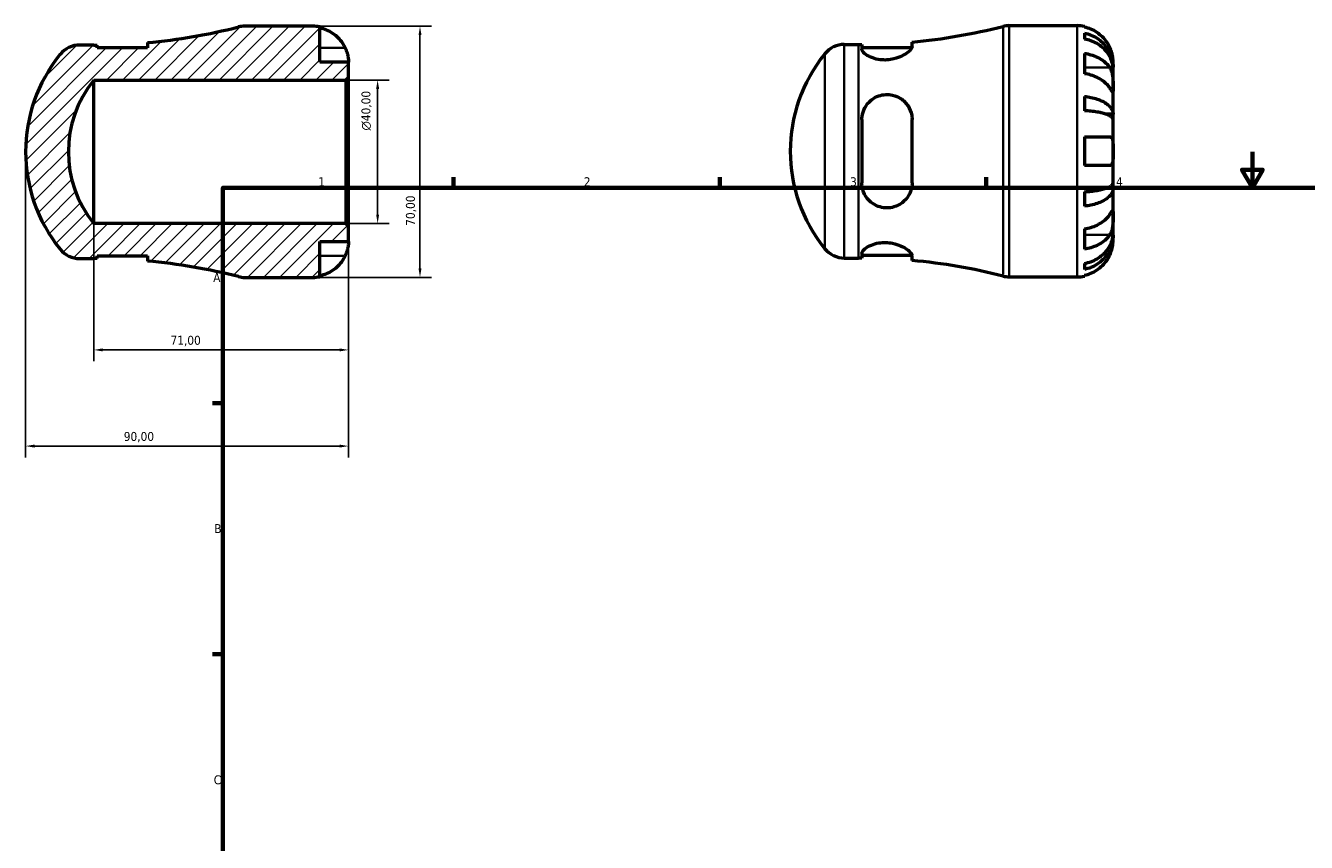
# Model space of a CAD drawing. Header units: millimetres. Extents: x -45 to 669, y 0 to 525.
# Tile 2 of 4: x -45 to 312, y 228 to 455. Entities that reach past the tile are written whole.
import ezdxf

# ---------------------------------------------------------------- set-up
doc = ezdxf.new("R2010")
doc.units = ezdxf.units.MM
for name, color, linetype, lineweight in [('Border (ISO)', 7, 'Continuous', 70), ('Dimension (ISO)', 7, 'Continuous', 25), ('Hatch (ISO)', 7, 'Continuous', 18), ('Visible (ISO)', 7, 'Continuous', 50), ('Visible Narrow (ISO)', 7, 'Continuous', 35)]:
    doc.layers.add(name, color=color, linetype=linetype, lineweight=lineweight)
doc.styles.add('Note Text (ISO)', font='tahoma.ttf')
doc.dimstyles.new('Default (ISO)', dxfattribs={"dimtxt": 2.5, "dimasz": 2.5, "dimexe": 3.175, "dimexo": 0, "dimgap": 0.762, "dimtad": 1, "dimrnd": 1e-08, "dimzin": 0, "dimtxsty": 'Note Text (ISO)', "dimcen": 0.09, "dimdle": 10, "dimclrd": 256, "dimclre": 256, "dimclrt": 232, "dimazin": 0, "dimtfac": 1.40208, "dimtmove": 0, "dimatfit": 3, "dimfxl": 1, "dimtolj": 1, "dimtzin": 0, "dimlwd": -1, "dimlwe": -1, "dimarcsym": 0})

# ---------------------------------------------------------------- blocks, each defined once
blk = doc.blocks.new('Borders Default Border')
at = {"layer": 'Border (ISO)'}
for p, q in [((74.25, 410), (74.25, 412.9)), ((148.5, 410), (148.5, 412.9)), ((222.75, 410), (222.75, 412.9)), ((10, 350), (7.1, 350)), ((10, 280), (7.1, 280))]:
    blk.add_line(p, q, dxfattribs=at)
at = {"layer": 'Border (ISO)', "flags": 128}
for points in [[(297, 420), (297, 410), (294.11, 415), (299.89, 415), (297, 410)], [(10, 10), (10, 410), (584, 410), (584, 10), (10, 10)]]:
    blk.add_lwpolyline(points, dxfattribs=at)
at = {"layer": 'Border (ISO)', "color": 232, "true_color": 0xca0064, "char_height": 2.5, "attachment_point": 7, "style": 'Note Text (ISO)'}
for s, insert in [('1', (36.56, 410.4)), ('2', (110.62, 410.4)), ('3', (184.85, 410.35)), ('4', (259, 410.4)), ('A', (7.29, 383.75)), ('B', (7.59, 313.75)), ('C', (7.43, 243.71))]:
    blk.add_mtext(s, dxfattribs=dict(at, insert=insert))
blk = doc.blocks.new('*D7')
at = {"layer": 'Defpoints', "color": 0, "transparency": 16777216}
for p in [(35, 455), (35, 385), (64.94, 385)]:
    blk.add_point(p, dxfattribs=at)
at = {"layer": 'Dimension (ISO)', "transparency": 16777216}
for p, q in [((35, 455), (68.12, 455)), ((64.94, 452.5), (64.94, 387.5)), ((35, 385), (68.12, 385))]:
    blk.add_line(p, q, dxfattribs=at)
for points in [[(64.53, 452.5), (65.36, 452.5), (64.94, 455)], [(64.53, 387.5), (65.36, 387.5), (64.94, 385)]]:
    blk.add_solid(points, dxfattribs=at)
at = {"layer": 'Dimension (ISO)', "color": 232, "true_color": 0xca0064, "transparency": 16777216, "insert": (61.01, 399.38), "char_height": 2.5, "attachment_point": 1, "rotation": 90, "style": 'Note Text (ISO)'}
blk.add_mtext('\\A1;70,00', dxfattribs=at)
blk = doc.blocks.new('*D8')
at = {"layer": 'Defpoints', "color": 0, "transparency": 16777216}
for p in [(44.3, 440), (53.13, 440), (44.3, 400)]:
    blk.add_point(p, dxfattribs=at)
at = {"layer": 'Dimension (ISO)', "transparency": 16777216}
for p, q in [((44.3, 440), (56.31, 440)), ((53.13, 402.5), (53.13, 437.5)), ((44.3, 400), (56.31, 400))]:
    blk.add_line(p, q, dxfattribs=at)
for points in [[(52.71, 437.5), (53.55, 437.5), (53.13, 440)], [(52.71, 402.5), (53.55, 402.5), (53.13, 400)]]:
    blk.add_solid(points, dxfattribs=at)
at = {"layer": 'Dimension (ISO)', "color": 232, "true_color": 0xca0064, "transparency": 16777216, "insert": (48.61, 425.94), "char_height": 2.5, "attachment_point": 1, "rotation": 90, "style": 'Note Text (ISO)'}
blk.add_mtext('\\A1;\\fAIGDT|b0|i0;\\H2.5000;\\ln\\fTahoma|b0|i0;\\H2.5000;40,00', dxfattribs=at)
blk = doc.blocks.new('*D9')
at = {"layer": 'Defpoints', "color": 0, "transparency": 16777216}
for p in [(-26, 400), (45, 395), (-26, 364.8)]:
    blk.add_point(p, dxfattribs=at)
at = {"layer": 'Dimension (ISO)', "transparency": 16777216}
for p, q in [((-26, 400), (-26, 361.63)), ((45, 395), (45, 361.63)), ((42.5, 364.8), (-23.5, 364.8))]:
    blk.add_line(p, q, dxfattribs=at)
for points in [[(-23.5, 365.22), (-23.5, 364.38), (-26, 364.8)], [(42.5, 365.22), (42.5, 364.38), (45, 364.8)]]:
    blk.add_solid(points, dxfattribs=at)
at = {"layer": 'Dimension (ISO)', "color": 232, "true_color": 0xca0064, "transparency": 16777216, "insert": (-4.62, 368.73), "char_height": 2.5, "attachment_point": 1, "style": 'Note Text (ISO)'}
blk.add_mtext('\\A1;71,00', dxfattribs=at)
blk = doc.blocks.new('*D10')
at = {"layer": 'Defpoints', "color": 0, "transparency": 16777216}
for p in [(-45, 420), (45, 399.3), (-45, 338)]:
    blk.add_point(p, dxfattribs=at)
at = {"layer": 'Dimension (ISO)', "transparency": 16777216}
for p, q in [((-45, 420), (-45, 334.82)), ((45, 399.3), (45, 334.82)), ((42.5, 338), (-42.5, 338))]:
    blk.add_line(p, q, dxfattribs=at)
for points in [[(-42.5, 338.42), (-42.5, 337.58), (-45, 338)], [(42.5, 338.42), (42.5, 337.58), (45, 338)]]:
    blk.add_solid(points, dxfattribs=at)
at = {"layer": 'Dimension (ISO)', "color": 232, "true_color": 0xca0064, "transparency": 16777216, "insert": (-17.65, 341.93), "char_height": 2.5, "attachment_point": 1, "style": 'Note Text (ISO)'}
blk.add_mtext('\\A1;90,00', dxfattribs=at)

msp = doc.modelspace()

# ---------------------------------------------------------------- hatches: boundary and pattern name
at = {"layer": 'Hatch (ISO)'}
h = msp.add_hatch(dxfattribs=at)
h.set_pattern_fill('ANSI31', color=256, scale=25.4, style=0)
h.set_pattern_definition([(45, (0, 0), (-2.245064, 2.245064), [])])
edge = h.paths.add_edge_path()
edge.add_ellipse((-29.941, 442.75), major_axis=(0, 7), ratio=1, start_angle=0, end_angle=50.98381)
edge.add_ellipse((-1.864, 420), major_axis=(-33.516, 27.157), ratio=1, start_angle=0, end_angle=78.03238)
edge.add_ellipse((-29.941, 397.25), major_axis=(-5.439, -4.407), ratio=1, start_angle=0, end_angle=50.98381)
edge.add_line((-29.941, 390.25), (-26.001, 390.25))
edge.add_ellipse((-26.001, 226.121), major_axis=(0, 164.129), ratio=1, start_angle=359.66494, end_angle=360, ccw=False)
edge.add_line((-25.041, 390.247), (-25.041, 391.05))
edge.add_line((-25.041, 391.05), (-11.041, 391.05))
edge.add_line((-11.041, 391.05), (-11.041, 389.567))
edge.add_ellipse((-26.001, 226.121), major_axis=(14.96, 163.446), ratio=1, start_angle=351.00065, end_angle=360, ccw=False)
edge.add_ellipse((16.062, 392), major_axis=(-1.721, -6.785), ratio=1, start_angle=0, end_angle=14.22892)
edge.add_line((16.062, 385), (34.999, 385))
edge.add_ellipse((34.999, 395), major_axis=(0, -10), ratio=1, start_angle=0, end_angle=11.53696)
edge.add_line((36.999, 385.202), (36.999, 395))
edge.add_line((36.999, 395), (44.999, 395))
edge.add_line((44.999, 395), (44.999, 399.3))
edge.add_line((44.999, 399.3), (44.299, 400))
edge.add_line((44.299, 400), (-26.001, 400))
edge.add_ellipse((-1.382, 420), major_axis=(-24.619, -20), ratio=1, start_angle=281.82055, end_angle=360, ccw=False)
edge.add_line((-26.001, 440), (44.299, 440))
edge.add_line((44.299, 440), (44.999, 440.7))
edge.add_line((44.999, 440.7), (44.999, 445))
edge.add_line((44.999, 445), (36.999, 445))
edge.add_line((36.999, 445), (36.999, 454.798))
edge.add_ellipse((34.999, 445), major_axis=(2, 9.798), ratio=1, start_angle=0, end_angle=11.53696)
edge.add_line((34.999, 455), (16.062, 455))
edge.add_ellipse((16.062, 448), major_axis=(0, 7), ratio=1, start_angle=0, end_angle=14.22892)
edge.add_ellipse((-26.001, 613.879), major_axis=(40.342, -159.094), ratio=1, start_angle=351.00065, end_angle=360, ccw=False)
edge.add_line((-11.041, 450.433), (-11.041, 448.95))
edge.add_line((-11.041, 448.95), (-25.041, 448.95))
edge.add_line((-25.041, 448.95), (-25.041, 449.753))
edge.add_ellipse((-26.001, 613.879), major_axis=(0.96, -164.126), ratio=1, start_angle=359.66494, end_angle=360, ccw=False)
edge.add_line((-26.001, 449.75), (-29.941, 449.75))

# ---------------------------------------------------------------- linework, layer by layer
at = {"layer": 'Visible (ISO)'}
for p, q in [((34.999, 455), (16.062, 455)), ((36.999, 445), (36.999, 454.798)), ((229.238, 455.155), (248.175, 455.155)), ((250.175, 454.953), (250.175, 454.722)), ((-11.041, 450.433), (-11.041, 448.95)), ((202.135, 449.288), (202.135, 450.588)), ((250.175, 453.072), (250.175, 451.411)), ((-26.001, 449.75), (-29.941, 449.75)), ((-25.041, 448.95), (-25.041, 449.753)), ((-11.041, 448.95), (-25.041, 448.95)), ((183.235, 449.905), (187.175, 449.905)), ((188.135, 449.908), (188.135, 448.577)), ((188.135, 449.105), (202.111, 449.105)), ((250.175, 447.426), (250.175, 441.769)), ((44.999, 445), (36.999, 445)), ((44.999, 440.7), (44.999, 445)), ((258.175, 443.546), (258.15, 443.546)), ((258.175, 443.546), (258.175, 445.155)), ((258.175, 442.934), (258.175, 443.546)), ((258.175, 437.833), (258.175, 442.934)), ((-26.001, 440), (44.299, 440)), ((-26.001, 400), (-26.001, 440)), ((44.299, 440), (44.999, 440.7)), ((44.299, 440), (44.299, 400)), ((44.999, 399.3), (44.999, 440.7)), ((258.175, 430.456), (258.175, 437.833)), ((250.175, 435.45), (250.175, 431.441)), ((188.135, 428.955), (188.135, 411.355)), ((202.135, 411.355), (202.135, 428.955)), ((258.175, 430.456), (256.267, 430.456)), ((258.175, 428.978), (258.175, 430.456)), ((258.175, 420.155), (258.175, 428.978)), ((250.175, 424.155), (250.175, 416.155)), ((258.175, 411.332), (258.175, 420.155)), ((258.175, 409.854), (258.175, 411.332)), ((250.175, 408.868), (250.175, 404.86)), ((258.175, 409.854), (256.267, 409.854)), ((258.175, 402.477), (258.175, 409.854)), ((44.299, 400), (-26.001, 400)), ((44.999, 399.3), (44.299, 400)), ((258.175, 397.376), (258.175, 402.477)), ((44.999, 395), (44.999, 399.3)), ((250.175, 398.541), (250.175, 392.884)), ((258.175, 396.764), (258.15, 396.764)), ((258.175, 396.764), (258.175, 397.376)), ((258.175, 395.155), (258.175, 396.764)), ((36.999, 385.202), (36.999, 395)), ((36.999, 395), (44.999, 395)), ((-29.941, 390.25), (-26.001, 390.25)), ((-25.041, 390.247), (-25.041, 391.05)), ((-25.041, 391.05), (-11.041, 391.05)), ((-11.041, 391.05), (-11.041, 389.567)), ((183.235, 390.405), (187.175, 390.405)), ((188.135, 391.733), (188.135, 390.402)), ((188.135, 391.205), (202.111, 391.205)), ((202.135, 389.722), (202.135, 391.022)), ((250.175, 388.898), (250.175, 387.238)), ((16.062, 385), (34.999, 385)), ((229.238, 385.155), (248.175, 385.155)), ((250.175, 385.588), (250.175, 385.357))]:
    msp.add_line(p, q, dxfattribs=at)
for centre, radius, start, end in [((-26.001, 613.879), 164.129, 275.22958, 284.22892), ((16.062, 448), 7, 90, 104.22892), ((34.999, 445), 10, 78.46304, 90), ((187.175, 614.034), 164.129, 275.22958, 284.22892), ((229.238, 448.155), 7, 90, 104.22892), ((248.175, 445.155), 10, 78.46304, 90), ((-1.864, 420), 43.138, 140.98381, 219.01619), ((-29.941, 442.75), 7, 90, 140.98381), ((-26.001, 613.879), 164.129, 270, 270.33506), ((211.313, 420.155), 43.138, 140.98381, 219.01619), ((183.235, 442.905), 7, 90, 140.98381), ((187.175, 614.034), 164.129, 270, 270.33506), ((-1.382, 420), 31.719, 140.91028, 219.08972), ((-29.941, 397.25), 7, 219.01619, 270), ((183.235, 397.405), 7, 219.01619, 270), ((-26.001, 226.121), 164.129, 89.66494, 90), ((-26.001, 226.121), 164.129, 75.77108, 84.77042), ((187.175, 226.276), 164.129, 89.66494, 90), ((187.175, 226.276), 164.129, 75.77108, 84.77042), ((16.062, 392), 7, 255.77108, 270), ((34.999, 395), 10, 270, 281.53696), ((229.238, 392.155), 7, 255.77108, 270), ((248.175, 395.155), 10, 270, 281.53696)]:
    msp.add_arc(centre, radius, start, end, dxfattribs=at)
for points, knots in [([(36.999, 454.567), (37.638, 454.436), (38.262, 454.239), (39.385, 453.772), (39.984, 453.456), (41.102, 452.706), (41.621, 452.271), (42.495, 451.394), (42.93, 450.87), (43.586, 449.883), (43.834, 449.438), (44.039, 449)], [0.18972425, 0.18972425, 0.18972425, 0.18972425, 0.36926522, 0.36926522, 0.55452014, 0.55452014, 0.73977506, 0.73977506, 0.92607912, 0.92607912, 1.06568045, 1.06568045, 1.06568045, 1.06568045]), ([(257.216, 449.155), (257.01, 449.593), (256.762, 450.038), (256.107, 451.024), (255.672, 451.548), (254.798, 452.426), (254.279, 452.861), (253.161, 453.611), (252.561, 453.927), (251.439, 454.394), (250.814, 454.591), (250.175, 454.722)], [4.90264375, 4.90264375, 4.90264375, 4.90264375, 5.04224508, 5.04224508, 5.22854914, 5.22854914, 5.41380406, 5.41380406, 5.59905898, 5.59905898, 5.77859995, 5.77859995, 5.77859995, 5.77859995]), ([(250.175, 453.072), (250.816, 452.945), (251.443, 452.753), (252.567, 452.302), (253.167, 451.997), (254.285, 451.272), (254.805, 450.852), (255.678, 450.005), (256.112, 449.5), (256.86, 448.412), (257.175, 447.83), (257.648, 446.721), (257.851, 446.091), (258.114, 444.804), (258.175, 444.148), (258.175, 443.546)], [0.1897184, 0.1897184, 0.1897184, 0.1897184, 0.3698032, 0.3698032, 0.5549844, 0.5549844, 0.7401655, 0.7401655, 0.9258164, 0.9258164, 1.1114673, 1.1114673, 1.2978252, 1.2978252, 1.484183, 1.484183, 1.484183, 1.484183]), ([(258.175, 442.934), (258.175, 443.469), (258.114, 444.054), (257.851, 445.199), (257.648, 445.759), (257.175, 446.747), (256.86, 447.265), (256.112, 448.232), (255.678, 448.682), (254.805, 449.436), (254.285, 449.81), (253.167, 450.455), (252.567, 450.726), (251.443, 451.128), (250.816, 451.298), (250.175, 451.411)], [4.4593823, 4.4593823, 4.4593823, 4.4593823, 4.6457401, 4.6457401, 4.832098, 4.832098, 5.0177489, 5.0177489, 5.2033998, 5.2033998, 5.388581, 5.388581, 5.5737621, 5.5737621, 5.753847, 5.753847, 5.753847, 5.753847]), ([(44.039, 449), (44.108, 448.853), (44.173, 448.706), (44.334, 448.32), (44.423, 448.083), (44.589, 447.592), (44.663, 447.341), (44.815, 446.743), (44.876, 446.414), (44.967, 445.779), (44.985, 445.501), (45.001, 445.105), (44.999, 445), (44.999, 445)], [-0.64008532, -0.64008532, -0.64008532, -0.64008532, -0.59222185, -0.59222185, -0.51595037, -0.51595037, -0.43235608, -0.43235608, -0.30863031, -0.30863031, -0.15844955, -0.15844955, 0, 0, 0, 0]), ([(202.135, 449.288), (202.135, 449.177), (202.106, 449.056), (201.909, 448.609), (201.603, 448.244), (200.694, 447.474), (200.08, 447.069), (198.681, 446.38), (197.918, 446.089), (196.452, 445.729), (195.791, 445.627), (194.477, 445.554), (193.844, 445.578), (192.488, 445.753), (191.797, 445.926), (190.404, 446.422), (189.754, 446.767), (188.739, 447.486), (188.386, 447.861), (188.167, 448.331), (188.135, 448.458), (188.135, 448.577)], [-2.478619, -2.478619, -2.478619, -2.478619, -2.362836, -2.362836, -2.0771644, -2.0771644, -1.7801207, -1.7801207, -1.5112698, -1.5112698, -1.308133, -1.308133, -1.1152049, -1.1152049, -0.880599, -0.880599, -0.5858175, -0.5858175, -0.2789133, -0.2789133, -0.157849, -0.157849, -0.157849, -0.157849]), ([(250.175, 447.426), (250.814, 447.333), (251.439, 447.194), (252.561, 446.864), (253.161, 446.641), (254.279, 446.11), (254.798, 445.802), (255.672, 445.182), (256.107, 444.811), (256.762, 444.114), (257.01, 443.799), (257.216, 443.489)], [0.18972425, 0.18972425, 0.18972425, 0.18972425, 0.36926522, 0.36926522, 0.55452014, 0.55452014, 0.73977506, 0.73977506, 0.92607912, 0.92607912, 1.06568045, 1.06568045, 1.06568045, 1.06568045]), ([(258.175, 445.155), (258.175, 445.155), (258.176, 445.198), (258.173, 445.375), (258.169, 445.517), (258.137, 445.965), (258.099, 446.309), (257.969, 446.985), (257.9, 447.277), (257.743, 447.816), (257.665, 448.054), (257.485, 448.54), (257.383, 448.788), (257.254, 449.073), (257.235, 449.114), (257.216, 449.155)], [-2.77804136, -2.77804136, -2.77804136, -2.77804136, -2.67672151, -2.67672151, -2.56558131, -2.56558131, -2.40960112, -2.40960112, -2.30519389, -2.30519389, -2.22617552, -2.22617552, -2.14450488, -2.14450488, -2.1308178, -2.1308178, -2.1308178, -2.1308178]), ([(257.216, 443.489), (257.274, 443.401), (257.33, 443.309), (257.491, 443.015), (257.589, 442.8), (257.764, 442.326), (257.84, 442.066), (257.992, 441.411), (258.053, 441.01), (258.143, 440.102), (258.161, 439.605), (258.177, 438.651), (258.175, 438.207), (258.175, 437.833)], [-0.64434498, -0.64434498, -0.64434498, -0.64434498, -0.60308586, -0.60308586, -0.52007987, -0.52007987, -0.43273909, -0.43273909, -0.31000661, -0.31000661, -0.15868997, -0.15868997, 0, 0, 0, 0]), ([(257.216, 437.833), (257.01, 438.143), (256.762, 438.457), (256.107, 439.155), (255.672, 439.525), (254.798, 440.146), (254.279, 440.453), (253.161, 440.984), (252.561, 441.207), (251.439, 441.537), (250.814, 441.676), (250.175, 441.769)], [4.90264375, 4.90264375, 4.90264375, 4.90264375, 5.04224508, 5.04224508, 5.22854914, 5.22854914, 5.41380406, 5.41380406, 5.59905898, 5.59905898, 5.77859995, 5.77859995, 5.77859995, 5.77859995]), ([(188.135, 428.955), (188.135, 429.242), (188.153, 429.528), (188.292, 430.657), (188.549, 431.469), (189.391, 433.072), (190.022, 433.838), (191.416, 434.937), (192.121, 435.325), (193.501, 435.792), (194.139, 435.914), (195.446, 435.979), (196.095, 435.919), (197.524, 435.586), (198.269, 435.264), (199.769, 434.295), (200.473, 433.587), (201.509, 431.992), (201.861, 431.115), (202.098, 429.778), (202.135, 429.368), (202.135, 428.955)], [-2.4594145, -2.4594145, -2.4594145, -2.4594145, -2.3689539, -2.3689539, -2.0993308, -2.0993308, -1.7866208, -1.7866208, -1.5389628, -1.5389628, -1.3427692, -1.3427692, -1.1451915, -1.1451915, -0.8922144, -0.8922144, -0.5724576, -0.5724576, -0.27022, -0.27022, -0.1399991, -0.1399991, -0.1399991, -0.1399991]), ([(258.175, 437.833), (258.175, 437.623), (258.175, 437.438), (258.174, 437.11), (258.172, 436.974), (258.154, 436.733), (258.133, 436.662), (258.046, 436.66), (257.983, 436.722), (257.827, 436.925), (257.75, 437.034), (257.572, 437.296), (257.472, 437.445), (257.315, 437.682), (257.266, 437.756), (257.216, 437.833)], [0, 0, 0, 0, 0.08884908, 0.08884908, 0.18379648, 0.18379648, 0.31419699, 0.31419699, 0.43784665, 0.43784665, 0.52411276, 0.52411276, 0.60765264, 0.60765264, 0.6434969, 0.6434969, 0.6434969, 0.6434969]), ([(250.175, 435.45), (250.816, 435.383), (251.443, 435.283), (252.567, 435.046), (253.167, 434.886), (254.285, 434.506), (254.805, 434.286), (255.678, 433.842), (256.112, 433.577), (256.86, 433.007), (257.175, 432.702), (257.648, 432.12), (257.851, 431.79), (258.114, 431.116), (258.175, 430.771), (258.175, 430.456)], [0.1897184, 0.1897184, 0.1897184, 0.1897184, 0.3698032, 0.3698032, 0.5549844, 0.5549844, 0.7401655, 0.7401655, 0.9258164, 0.9258164, 1.1114673, 1.1114673, 1.2978252, 1.2978252, 1.484183, 1.484183, 1.484183, 1.484183]), ([(258.175, 428.978), (258.175, 429.134), (258.114, 429.303), (257.851, 429.636), (257.648, 429.799), (257.175, 430.086), (256.86, 430.237), (256.112, 430.518), (255.678, 430.648), (254.805, 430.867), (254.285, 430.976), (253.167, 431.164), (252.567, 431.242), (251.443, 431.359), (250.816, 431.409), (250.175, 431.441)], [4.4593823, 4.4593823, 4.4593823, 4.4593823, 4.6457401, 4.6457401, 4.832098, 4.832098, 5.0177489, 5.0177489, 5.2033998, 5.2033998, 5.388581, 5.388581, 5.5737621, 5.5737621, 5.753847, 5.753847, 5.753847, 5.753847]), ([(250.175, 424.155), (250.814, 424.155), (251.439, 424.155), (252.561, 424.155), (253.161, 424.155), (254.279, 424.155), (254.798, 424.155), (255.672, 424.155), (256.107, 424.155), (256.762, 424.155), (257.01, 424.155), (257.216, 424.155)], [0.18972425, 0.18972425, 0.18972425, 0.18972425, 0.36926522, 0.36926522, 0.55452014, 0.55452014, 0.73977506, 0.73977506, 0.92607912, 0.92607912, 1.06568045, 1.06568045, 1.06568045, 1.06568045]), ([(257.216, 424.155), (257.284, 424.155), (257.35, 424.147), (257.511, 424.104), (257.6, 424.056), (257.766, 423.909), (257.839, 423.805), (257.991, 423.482), (258.053, 423.235), (258.143, 422.579), (258.161, 422.157), (258.177, 421.206), (258.175, 420.683), (258.175, 420.155)], [-0.64008532, -0.64008532, -0.64008532, -0.64008532, -0.59222185, -0.59222185, -0.51595037, -0.51595037, -0.43235608, -0.43235608, -0.30863031, -0.30863031, -0.15844955, -0.15844955, 0, 0, 0, 0]), ([(258.175, 420.155), (258.175, 419.817), (258.176, 419.481), (258.173, 418.795), (258.169, 418.452), (258.137, 417.687), (258.099, 417.298), (257.969, 416.777), (257.9, 416.607), (257.743, 416.377), (257.665, 416.302), (257.485, 416.194), (257.383, 416.164), (257.254, 416.156), (257.235, 416.155), (257.216, 416.155)], [-2.77804136, -2.77804136, -2.77804136, -2.77804136, -2.67672151, -2.67672151, -2.56558131, -2.56558131, -2.40960112, -2.40960112, -2.30519389, -2.30519389, -2.22617552, -2.22617552, -2.14450488, -2.14450488, -2.1308178, -2.1308178, -2.1308178, -2.1308178]), ([(257.216, 416.155), (257.01, 416.155), (256.762, 416.155), (256.107, 416.155), (255.672, 416.155), (254.798, 416.155), (254.279, 416.155), (253.161, 416.155), (252.561, 416.155), (251.439, 416.155), (250.814, 416.155), (250.175, 416.155)], [4.90264375, 4.90264375, 4.90264375, 4.90264375, 5.04224508, 5.04224508, 5.22854914, 5.22854914, 5.41380406, 5.41380406, 5.59905898, 5.59905898, 5.77859995, 5.77859995, 5.77859995, 5.77859995]), ([(202.135, 411.355), (202.135, 410.987), (202.106, 410.623), (201.909, 409.377), (201.603, 408.538), (200.694, 407.005), (200.08, 406.316), (198.681, 405.263), (197.918, 404.873), (196.452, 404.449), (195.791, 404.353), (194.477, 404.357), (193.844, 404.446), (192.488, 404.829), (191.797, 405.157), (190.404, 406.111), (189.754, 406.785), (188.739, 408.356), (188.386, 409.26), (188.167, 410.59), (188.135, 410.971), (188.135, 411.355)], [-2.478619, -2.478619, -2.478619, -2.478619, -2.362836, -2.362836, -2.0771644, -2.0771644, -1.7801207, -1.7801207, -1.5112698, -1.5112698, -1.308133, -1.308133, -1.1152049, -1.1152049, -0.880599, -0.880599, -0.5858175, -0.5858175, -0.2789133, -0.2789133, -0.157849, -0.157849, -0.157849, -0.157849]), ([(250.175, 408.868), (250.816, 408.901), (251.443, 408.951), (252.567, 409.068), (253.167, 409.146), (254.285, 409.334), (254.805, 409.443), (255.678, 409.662), (256.112, 409.792), (256.86, 410.073), (257.175, 410.224), (257.648, 410.511), (257.851, 410.674), (258.114, 411.006), (258.175, 411.176), (258.175, 411.332)], [0.1897184, 0.1897184, 0.1897184, 0.1897184, 0.3698032, 0.3698032, 0.5549844, 0.5549844, 0.7401655, 0.7401655, 0.9258164, 0.9258164, 1.1114673, 1.1114673, 1.2978252, 1.2978252, 1.484183, 1.484183, 1.484183, 1.484183]), ([(258.175, 409.854), (258.175, 409.538), (258.114, 409.194), (257.851, 408.52), (257.648, 408.189), (257.175, 407.608), (256.86, 407.303), (256.112, 406.733), (255.678, 406.468), (254.805, 406.024), (254.285, 405.804), (253.167, 405.423), (252.567, 405.264), (251.443, 405.027), (250.816, 404.927), (250.175, 404.86)], [4.4593823, 4.4593823, 4.4593823, 4.4593823, 4.6457401, 4.6457401, 4.832098, 4.832098, 5.0177489, 5.0177489, 5.2033998, 5.2033998, 5.388581, 5.388581, 5.5737621, 5.5737621, 5.753847, 5.753847, 5.753847, 5.753847]), ([(257.216, 402.477), (257.274, 402.565), (257.33, 402.65), (257.491, 402.893), (257.589, 403.039), (257.764, 403.297), (257.84, 403.405), (257.992, 403.598), (258.053, 403.654), (258.143, 403.641), (258.161, 403.54), (258.177, 403.147), (258.175, 402.851), (258.175, 402.477)], [-0.64434498, -0.64434498, -0.64434498, -0.64434498, -0.60308586, -0.60308586, -0.52007987, -0.52007987, -0.43273909, -0.43273909, -0.31000661, -0.31000661, -0.15868997, -0.15868997, 0, 0, 0, 0]), ([(250.175, 398.541), (250.814, 398.633), (251.439, 398.773), (252.561, 399.103), (253.161, 399.326), (254.279, 399.857), (254.798, 400.164), (255.672, 400.785), (256.107, 401.155), (256.762, 401.853), (257.01, 402.167), (257.216, 402.477)], [0.18972425, 0.18972425, 0.18972425, 0.18972425, 0.36926522, 0.36926522, 0.55452014, 0.55452014, 0.73977506, 0.73977506, 0.92607912, 0.92607912, 1.06568045, 1.06568045, 1.06568045, 1.06568045]), ([(258.175, 402.477), (258.175, 402.268), (258.175, 402.036), (258.174, 401.518), (258.172, 401.231), (258.154, 400.521), (258.133, 400.09), (258.046, 399.248), (257.983, 398.845), (257.827, 398.194), (257.75, 397.939), (257.572, 397.47), (257.472, 397.256), (257.315, 396.977), (257.266, 396.897), (257.216, 396.82)], [0, 0, 0, 0, 0.08884908, 0.08884908, 0.18379648, 0.18379648, 0.31419699, 0.31419699, 0.43784665, 0.43784665, 0.52411276, 0.52411276, 0.60765264, 0.60765264, 0.6434969, 0.6434969, 0.6434969, 0.6434969]), ([(250.175, 388.898), (250.816, 389.012), (251.443, 389.182), (252.567, 389.584), (253.167, 389.855), (254.285, 390.5), (254.805, 390.874), (255.678, 391.628), (256.112, 392.077), (256.86, 393.045), (257.175, 393.563), (257.648, 394.551), (257.851, 395.111), (258.114, 396.256), (258.175, 396.841), (258.175, 397.376)], [0.1897184, 0.1897184, 0.1897184, 0.1897184, 0.3698032, 0.3698032, 0.5549844, 0.5549844, 0.7401655, 0.7401655, 0.9258164, 0.9258164, 1.1114673, 1.1114673, 1.2978252, 1.2978252, 1.484183, 1.484183, 1.484183, 1.484183]), ([(257.216, 396.82), (257.01, 396.51), (256.762, 396.196), (256.107, 395.498), (255.672, 395.128), (254.798, 394.507), (254.279, 394.2), (253.161, 393.669), (252.561, 393.446), (251.439, 393.116), (250.814, 392.977), (250.175, 392.884)], [4.90264375, 4.90264375, 4.90264375, 4.90264375, 5.04224508, 5.04224508, 5.22854914, 5.22854914, 5.41380406, 5.41380406, 5.59905898, 5.59905898, 5.77859995, 5.77859995, 5.77859995, 5.77859995]), ([(258.175, 396.764), (258.175, 396.162), (258.114, 395.505), (257.851, 394.219), (257.648, 393.589), (257.175, 392.48), (256.86, 391.897), (256.112, 390.81), (255.678, 390.305), (254.805, 389.458), (254.285, 389.038), (253.167, 388.313), (252.567, 388.008), (251.443, 387.557), (250.816, 387.365), (250.175, 387.238)], [4.4593823, 4.4593823, 4.4593823, 4.4593823, 4.6457401, 4.6457401, 4.832098, 4.832098, 5.0177489, 5.0177489, 5.2033998, 5.2033998, 5.388581, 5.388581, 5.5737621, 5.5737621, 5.753847, 5.753847, 5.753847, 5.753847]), ([(44.999, 395), (44.999, 395), (44.999, 394.957), (44.996, 394.78), (44.992, 394.638), (44.96, 394.19), (44.923, 393.846), (44.793, 393.17), (44.724, 392.877), (44.567, 392.339), (44.489, 392.101), (44.309, 391.615), (44.207, 391.367), (44.077, 391.082), (44.058, 391.041), (44.039, 391)], [-2.77804136, -2.77804136, -2.77804136, -2.77804136, -2.67672151, -2.67672151, -2.56558131, -2.56558131, -2.40960112, -2.40960112, -2.30519389, -2.30519389, -2.22617552, -2.22617552, -2.14450488, -2.14450488, -2.1308178, -2.1308178, -2.1308178, -2.1308178]), ([(188.135, 391.733), (188.135, 391.822), (188.153, 391.915), (188.292, 392.302), (188.549, 392.623), (189.391, 393.323), (190.022, 393.703), (191.416, 394.27), (192.121, 394.477), (193.501, 394.703), (194.139, 394.749), (195.446, 394.718), (196.095, 394.64), (197.524, 394.34), (198.269, 394.089), (199.769, 393.426), (200.473, 392.992), (201.509, 392.166), (201.861, 391.773), (202.098, 391.284), (202.135, 391.147), (202.135, 391.022)], [-2.4594145, -2.4594145, -2.4594145, -2.4594145, -2.3689539, -2.3689539, -2.0993308, -2.0993308, -1.7866208, -1.7866208, -1.5389628, -1.5389628, -1.3427692, -1.3427692, -1.1451915, -1.1451915, -0.8922144, -0.8922144, -0.5724576, -0.5724576, -0.27022, -0.27022, -0.1399991, -0.1399991, -0.1399991, -0.1399991]), ([(257.216, 391.155), (257.284, 391.302), (257.35, 391.449), (257.511, 391.835), (257.6, 392.072), (257.766, 392.563), (257.839, 392.814), (257.991, 393.412), (258.053, 393.741), (258.143, 394.376), (258.161, 394.654), (258.177, 395.05), (258.175, 395.155), (258.175, 395.155)], [-0.64008532, -0.64008532, -0.64008532, -0.64008532, -0.59222185, -0.59222185, -0.51595037, -0.51595037, -0.43235608, -0.43235608, -0.30863031, -0.30863031, -0.15844955, -0.15844955, 0, 0, 0, 0]), ([(44.039, 391), (43.834, 390.562), (43.586, 390.117), (42.93, 389.13), (42.495, 388.606), (41.621, 387.729), (41.102, 387.294), (39.984, 386.544), (39.385, 386.228), (38.262, 385.761), (37.638, 385.564), (36.999, 385.433)], [4.90264375, 4.90264375, 4.90264375, 4.90264375, 5.04224508, 5.04224508, 5.22854914, 5.22854914, 5.41380406, 5.41380406, 5.59905898, 5.59905898, 5.77859995, 5.77859995, 5.77859995, 5.77859995]), ([(250.175, 385.588), (250.814, 385.719), (251.439, 385.916), (252.561, 386.383), (253.161, 386.698), (254.279, 387.449), (254.798, 387.884), (255.672, 388.761), (256.107, 389.285), (256.762, 390.272), (257.01, 390.717), (257.216, 391.155)], [0.18972425, 0.18972425, 0.18972425, 0.18972425, 0.36926522, 0.36926522, 0.55452014, 0.55452014, 0.73977506, 0.73977506, 0.92607912, 0.92607912, 1.06568045, 1.06568045, 1.06568045, 1.06568045])]:
    msp.add_open_spline(points, degree=3, knots=knots, dxfattribs=at)
for points in [[(-11.065, 448.95), (-11.049, 449.014), (-11.041, 449.075), (-11.041, 449.133)], [(-11.041, 390.867), (-11.041, 390.925), (-11.049, 390.986), (-11.065, 391.05)]]:
    msp.add_open_spline(points, degree=3, dxfattribs=at)
at = {"layer": 'Visible Narrow (ISO)'}
for p, q in [((227.518, 385.798), (227.518, 454.512)), ((229.238, 454.724), (229.238, 385.586)), ((248.175, 385.586), (248.175, 454.724)), ((43.687, 449), (37.351, 449)), ((177.796, 393.332), (177.796, 446.977)), ((183.235, 449.539), (183.235, 390.771)), ((187.175, 390.771), (187.175, 449.539)), ((256.864, 443.489), (250.527, 443.489)), ((256.864, 396.82), (250.527, 396.82)), ((43.687, 391), (37.351, 391))]:
    msp.add_line(p, q, dxfattribs=at)

# ---------------------------------------------------------------- block references
msp.add_blockref('Borders Default Border', (0, 0))

# ---------------------------------------------------------------- dimensions: what is measured, and where the dimension line sits
at = {"layer": 'Dimension (ISO)'}
for base, p1, p2, angle, picture, middle in [((64.943, 385), (34.999, 455), (34.999, 385), 90, '*D7', (64.943, 403.5)), ((-45.001, 338), (44.999, 399.3), (-45.001, 420), 180, '*D10', (-13.501, 338))]:
    dim = msp.add_linear_dim(base=base, p1=p1, p2=p2, angle=angle, dimstyle='Default (ISO)', override={"dimdec": 2, "dimtp": 0, "dimtm": 0, "dimtdec": 2, "dimtofl": 0, "dimatfit": 1}, dxfattribs=at)
    dim.commit()
    dim.dimension.update_dxf_attribs({"geometry": picture, "text_midpoint": middle, "dimtype": 160})
dim = msp.add_linear_dim(base=(53.13, 440), p1=(44.299, 400), p2=(44.299, 440), angle=90, text='\\fAIGDT|b0|i0;\\H2.5000;\\ln\\fTahoma|b0|i0;\\H2.5000;<>', dimstyle='Default (ISO)', override={"dimdec": 2, "dimtp": 0, "dimtm": 0, "dimtdec": 2, "dimtofl": 0, "dimatfit": 1}, dxfattribs=at)
dim.commit()
dim.dimension.update_dxf_attribs({"geometry": '*D8', "text_midpoint": (53.13, 431.5), "dimtype": 160})
dim = msp.add_linear_dim(base=(-26.001, 364.801), p1=(44.999, 395), p2=(-26.001, 400), dimstyle='Default (ISO)', override={"dimdec": 2, "dimtp": 0, "dimtm": 0, "dimtdec": 2, "dimtofl": 0, "dimatfit": 1}, dxfattribs=at)
dim.commit()
dim.dimension.update_dxf_attribs({"geometry": '*D9', "text_midpoint": (-0.501, 364.801), "dimtype": 160})

doc.saveas('drawing.dxf')
